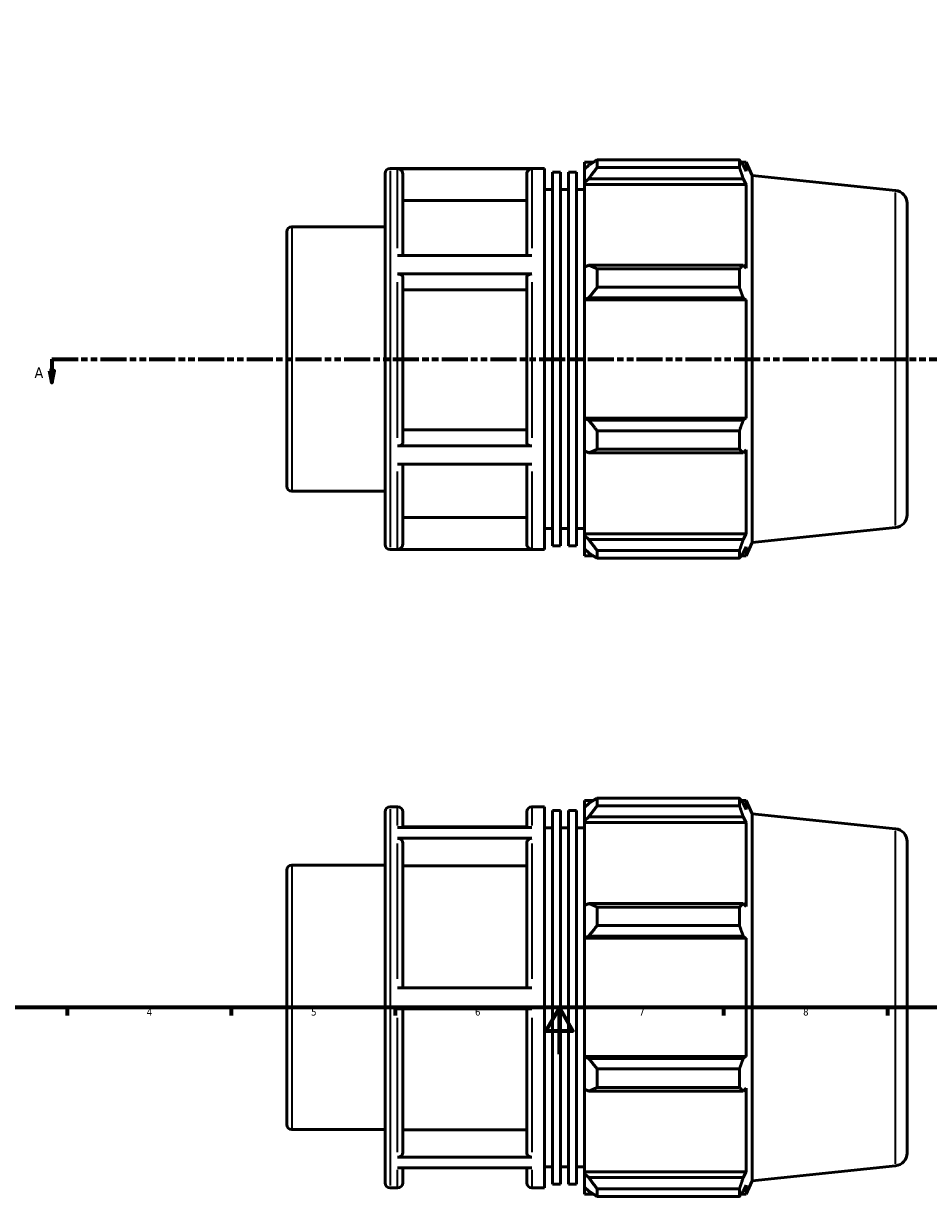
# Model space of a CAD drawing. Header units: millimetres. Extents: x -9 to 946, y -61 to 942.
# Tile 2 of 6: x 192 to 578, y -61 to 441. Entities that reach past the tile are written whole.
import ezdxf

# ---------------------------------------------------------------- set-up
doc = ezdxf.new("R2010")
doc.units = ezdxf.units.MM
doc.linetypes.add('DOUBLE_DASH_CHAIN', pattern=[1.2403, 0.6614, -0.0827, 0.1654, -0.0827, 0.1654, -0.0827])
for name, color, linetype, lineweight in [('Border (ANSI)', 7, 'Continuous', 70), ('Section Line (ANSI)', 7, 'DOUBLE_DASH_CHAIN', 70), ('Visible (ANSI)', 7, 'Continuous', 50), ('Visible Narrow (ANSI)', 7, 'Continuous', 35)]:
    doc.layers.add(name, color=color, linetype=linetype, lineweight=lineweight)
doc.styles.add('Label Text (ANSI)', font='tahoma.ttf')
doc.styles.add('Note Text (ANSI)', font='tahoma.ttf')

# ---------------------------------------------------------------- blocks, each defined once
blk = doc.blocks.new('Borders Default Border')
at = {"layer": 'Border (ANSI)'}
for p, q in [((210.25, 20), (210.25, 16.55)), ((280.33, 20), (280.33, 16.55)), ((350.42, 20), (350.42, 16.55)), ((490.58, 20), (490.58, 16.55)), ((560.67, 20), (560.67, 16.55))]:
    blk.add_line(p, q, dxfattribs=at)
at = {"layer": 'Border (ANSI)', "flags": 128}
for points in [[(20, 20), (20, 574), (821, 574), (821, 20), (20, 20)], [(420.5, 0), (420.5, 20), (414.73, 10), (426.27, 10), (420.5, 20)]]:
    blk.add_lwpolyline(points, dxfattribs=at)
at = {"layer": 'Border (ANSI)', "char_height": 3.05, "attachment_point": 7, "style": 'Note Text (ANSI)'}
for s, insert in [('4', (244.23, 16.55)), ('5', (314.48, 16.49)), ('6', (384.49, 16.49)), ('7', (454.6, 16.55)), ('8', (524.63, 16.48))]:
    blk.add_mtext(s, dxfattribs=dict(at, insert=insert))
blk = doc.blocks.new('2dTransSection0')
at = {"layer": 'Section Line (ANSI)', "linetype": 'DOUBLE_DASH_CHAIN', "ltscale": 16.783997}
blk.add_line((203.7, 297.11), (652.07, 297.11), dxfattribs=at)
at = {"layer": 'Section Line (ANSI)', "linetype": 'Continuous'}
for p, q in [((203.7, 297.11), (214.91, 297.11)), ((203.7, 297.11), (203.7, 292.11)), ((640.86, 297.11), (652.07, 297.11)), ((652.07, 297.11), (652.07, 292.11)), ((202.7, 292.11), (203.7, 287.11)), ((204.7, 292.11), (202.7, 292.11)), ((203.7, 292.11), (203.7, 287.11)), ((203.7, 287.11), (204.7, 292.11)), ((651.07, 292.11), (652.07, 287.11)), ((653.07, 292.11), (651.07, 292.11)), ((652.07, 292.11), (652.07, 287.11)), ((652.07, 287.11), (653.07, 292.11))]:
    blk.add_line(p, q, dxfattribs=at)
at = {"layer": 'Section Line (ANSI)', "linetype": 'Continuous', "flags": 128}
for points in [[(202.7, 292.11), (203.7, 287.11), (204.7, 292.11), (202.7, 292.11)], [(651.07, 292.11), (652.07, 287.11), (653.07, 292.11), (651.07, 292.11)]]:
    blk.add_lwpolyline(points, dxfattribs=at)
at = {"layer": 'Section Line (ANSI)'}
for points in [[(202.7, 292.11), (203.7, 287.11), (204.7, 292.11), (202.7, 292.11)], [(651.07, 292.11), (652.07, 287.11), (653.07, 292.11), (651.07, 292.11)]]:
    blk.add_solid(points, dxfattribs=at)
at = {"layer": 'Section Line (ANSI)', "char_height": 4.57, "attachment_point": 7, "style": 'Label Text (ANSI)'}
for insert in [(196.33, 289.04), (655.54, 289.04)]:
    blk.add_mtext('A', dxfattribs=dict(at, insert=insert))

msp = doc.modelspace()

# ---------------------------------------------------------------- linework, layer by layer
at = {"layer": 'Visible (ANSI)'}
for p, q in [((431.231, 381.273), (431.231, 378.241)), ((431.231, 381.273), (435.084, 381.273)), ((436.661, 382.262), (436.661, 378.99)), ((436.661, 382.262), (497.422, 382.262)), ((497.422, 378.99), (497.422, 382.262)), ((498.124, 381.273), (500.243, 381.273)), ((502.781, 375.571), (500.243, 381.273)), ((500.243, 377.378), (500.243, 381.273)), ((346.031, 217.858), (346.031, 376.358)), ((348.231, 378.558), (414.174, 378.558)), ((408.803, 378.408), (351.403, 378.408)), ((353.603, 376.203), (353.603, 341.331)), ((406.603, 341.331), (406.603, 376.203)), ((414.174, 215.658), (414.174, 378.558)), ((417.586, 217.287), (417.586, 376.929)), ((417.586, 376.929), (420.997, 376.929)), ((420.997, 217.287), (420.997, 376.929)), ((424.408, 217.287), (424.408, 376.929)), ((424.408, 376.929), (427.82, 376.929)), ((427.82, 217.287), (427.82, 376.929)), ((433.041, 379.967), (431.231, 378.241)), ((431.231, 372.566), (431.231, 378.241)), ((497.422, 378.99), (436.661, 378.99)), ((500.243, 377.378), (499.034, 379.967)), ((431.231, 372.566), (433.041, 374.172)), ((431.231, 371.763), (431.231, 372.566)), ((431.231, 371.763), (431.231, 336.389)), ((431.231, 371.763), (500.243, 371.763)), ((433.041, 374.172), (499.034, 374.172)), ((499.034, 374.172), (500.243, 371.763)), ((500.243, 335.971), (500.243, 371.763)), ((502.781, 218.645), (502.781, 375.571)), ((564.106, 369.126), (502.781, 375.571)), ((414.174, 369.508), (417.586, 369.508)), ((420.997, 369.508), (424.408, 369.508)), ((427.82, 369.508), (431.231, 369.508)), ((406.603, 364.802), (353.603, 364.802)), ((569.031, 363.656), (569.031, 230.56)), ((304.031, 242.793), (304.031, 351.423)), ((306.231, 353.623), (346.031, 353.623)), ((351.403, 341.331), (408.803, 341.331)), ((433.041, 337.225), (431.231, 336.389)), ((431.231, 322.689), (431.231, 336.389)), ((499.034, 337.225), (433.041, 337.225)), ((500.243, 335.971), (499.034, 337.225)), ((408.803, 333.47), (351.403, 333.47)), ((353.603, 332.368), (353.603, 261.086)), ((406.603, 261.086), (406.603, 332.368)), ((436.661, 335.653), (436.661, 327.752)), ((436.661, 335.653), (497.422, 335.653)), ((497.422, 327.752), (497.422, 335.653)), ((406.603, 326.667), (353.603, 326.667)), ((497.422, 327.752), (436.661, 327.752)), ((431.231, 322.689), (433.041, 323.233)), ((431.231, 322.417), (431.231, 322.689)), ((431.231, 322.417), (431.231, 271.799)), ((431.231, 322.417), (500.243, 322.417)), ((433.041, 323.233), (499.034, 323.233)), ((499.034, 323.233), (500.243, 322.417)), ((500.243, 271.799), (500.243, 322.417)), ((431.231, 271.527), (431.231, 271.799)), ((431.231, 271.799), (500.243, 271.799)), ((433.041, 270.983), (431.231, 271.527)), ((431.231, 257.827), (431.231, 271.527)), ((499.034, 270.983), (433.041, 270.983)), ((500.243, 271.799), (499.034, 270.983)), ((353.603, 266.782), (406.603, 266.782)), ((436.661, 266.464), (436.661, 258.564)), ((436.661, 266.464), (497.422, 266.464)), ((497.422, 258.564), (497.422, 266.464)), ((351.403, 259.984), (408.803, 259.984)), ((431.231, 257.827), (433.041, 256.991)), ((431.231, 257.827), (431.231, 222.453)), ((433.041, 256.991), (499.034, 256.991)), ((497.422, 258.564), (436.661, 258.564)), ((499.034, 256.991), (500.243, 258.245)), ((500.243, 222.453), (500.243, 258.245)), ((408.803, 252.171), (351.403, 252.171)), ((353.603, 252.171), (353.603, 217.964)), ((406.603, 217.964), (406.603, 252.171)), ((306.231, 240.593), (346.031, 240.593)), ((353.603, 229.357), (406.603, 229.357)), ((414.174, 224.708), (417.586, 224.708)), ((420.997, 224.708), (424.408, 224.708)), ((427.82, 224.708), (431.231, 224.708)), ((431.231, 221.65), (431.231, 222.453)), ((431.231, 222.453), (500.243, 222.453)), ((431.231, 215.975), (431.231, 221.65)), ((433.041, 220.045), (431.231, 221.65)), ((500.243, 222.453), (499.034, 220.045)), ((564.106, 225.09), (502.781, 218.645)), ((348.231, 215.658), (414.174, 215.658)), ((351.403, 215.761), (408.803, 215.761)), ((417.586, 217.287), (420.997, 217.287)), ((424.408, 217.287), (427.82, 217.287)), ((431.231, 215.975), (433.041, 214.249)), ((431.231, 215.975), (431.231, 212.943)), ((499.034, 220.045), (433.041, 220.045)), ((499.034, 214.249), (500.243, 216.839)), ((502.781, 218.645), (500.243, 212.943)), ((500.243, 212.943), (500.243, 216.839)), ((431.231, 212.943), (435.084, 212.943)), ((436.661, 215.227), (436.661, 211.954)), ((436.661, 215.227), (497.422, 215.227)), ((497.422, 211.954), (436.661, 211.954)), ((497.422, 211.954), (497.422, 215.227)), ((498.124, 212.943), (500.243, 212.943)), ((348.231, 105.798), (351.403, 105.798)), ((408.803, 105.798), (414.174, 105.798)), ((414.174, -57.102), (414.174, 105.798)), ((431.231, 108.513), (431.231, 105.481)), ((431.231, 108.513), (435.084, 108.513)), ((433.041, 107.207), (431.231, 105.481)), ((431.231, 99.806), (431.231, 105.481)), ((436.661, 109.502), (436.661, 106.229)), ((436.661, 109.502), (497.422, 109.502)), ((497.422, 106.229), (436.661, 106.229)), ((497.422, 106.229), (497.422, 109.502)), ((498.124, 108.513), (500.243, 108.513)), ((500.243, 104.618), (499.034, 107.207)), ((502.781, 102.811), (500.243, 108.513)), ((500.243, 104.618), (500.243, 108.513)), ((346.031, -54.902), (346.031, 103.598)), ((353.603, 103.598), (353.603, 96.846)), ((406.603, 96.846), (406.603, 103.598)), ((417.586, -55.473), (417.586, 104.169)), ((417.586, 104.169), (420.997, 104.169)), ((420.997, -55.473), (420.997, 104.169)), ((424.408, -55.473), (424.408, 104.169)), ((424.408, 104.169), (427.82, 104.169)), ((427.82, -55.473), (427.82, 104.169)), ((431.231, 99.806), (433.041, 101.412)), ((433.041, 101.412), (499.034, 101.412)), ((499.034, 101.412), (500.243, 99.003)), ((502.781, -54.115), (502.781, 102.811)), ((564.106, 96.366), (502.781, 102.811)), ((351.403, 96.846), (408.803, 96.846)), ((406.603, 97.231), (353.603, 97.231)), ((414.174, 96.748), (417.586, 96.748)), ((420.997, 96.748), (424.408, 96.748)), ((427.82, 96.748), (431.231, 96.748)), ((431.231, 99.003), (431.231, 99.806)), ((431.231, 99.003), (431.231, 63.629)), ((431.231, 99.003), (500.243, 99.003)), ((500.243, 63.211), (500.243, 99.003)), ((408.803, 92.28), (351.403, 92.28)), ((353.603, 90.371), (353.603, 28.447)), ((406.603, 28.447), (406.603, 90.371)), ((569.031, 90.896), (569.031, -42.2)), ((306.231, 80.863), (346.031, 80.863)), ((406.603, 80.497), (353.603, 80.497)), ((304.031, -29.967), (304.031, 78.663)), ((433.041, 64.465), (431.231, 63.629)), ((431.231, 49.929), (431.231, 63.629)), ((499.034, 64.465), (433.041, 64.465)), ((436.661, 62.893), (436.661, 54.992)), ((436.661, 62.893), (497.422, 62.893)), ((497.422, 54.992), (497.422, 62.893)), ((500.243, 63.211), (499.034, 64.465)), ((431.231, 49.929), (433.041, 50.473)), ((433.041, 50.473), (499.034, 50.473)), ((497.422, 54.992), (436.661, 54.992)), ((499.034, 50.473), (500.243, 49.657)), ((431.231, 49.657), (431.231, 49.929)), ((431.231, 49.657), (431.231, -0.961)), ((431.231, 49.657), (500.243, 49.657)), ((500.243, -0.961), (500.243, 49.657)), ((351.403, 28.447), (408.803, 28.447)), ((408.803, 19.397), (351.403, 19.397)), ((353.603, 19.397), (353.603, -42.143)), ((406.603, -42.143), (406.603, 19.397)), ((431.231, -1.233), (431.231, -0.961)), ((431.231, -0.961), (500.243, -0.961)), ((431.231, -14.933), (431.231, -1.233)), ((433.041, -1.777), (431.231, -1.233)), ((499.034, -1.777), (433.041, -1.777)), ((500.243, -0.961), (499.034, -1.777)), ((436.661, -6.296), (436.661, -14.196)), ((436.661, -6.296), (497.422, -6.296)), ((497.422, -14.196), (497.422, -6.296)), ((431.231, -14.933), (431.231, -50.307)), ((431.231, -14.933), (433.041, -15.769)), ((497.422, -14.196), (436.661, -14.196)), ((499.034, -15.769), (500.243, -14.515)), ((500.243, -50.307), (500.243, -14.515)), ((433.041, -15.769), (499.034, -15.769)), ((306.231, -32.167), (346.031, -32.167)), ((353.603, -32.277), (406.603, -32.277)), ((351.403, -44.051), (408.803, -44.051)), ((408.803, -48.535), (351.403, -48.535)), ((353.603, -48.535), (353.603, -54.902)), ((406.603, -54.902), (406.603, -48.535)), ((414.174, -48.052), (417.586, -48.052)), ((420.997, -48.052), (424.408, -48.052)), ((427.82, -48.052), (431.231, -48.052)), ((564.106, -47.67), (502.781, -54.115)), ((431.231, -51.11), (431.231, -50.307)), ((431.231, -50.307), (500.243, -50.307)), ((431.231, -56.785), (431.231, -51.11)), ((433.041, -52.715), (431.231, -51.11)), ((499.034, -52.715), (433.041, -52.715)), ((500.243, -50.307), (499.034, -52.715)), ((502.781, -54.115), (500.243, -59.817)), ((348.231, -57.102), (351.403, -57.102)), ((408.803, -57.102), (414.174, -57.102)), ((417.586, -55.473), (420.997, -55.473)), ((424.408, -55.473), (427.82, -55.473)), ((431.231, -56.785), (431.231, -59.817)), ((431.231, -56.785), (433.041, -58.511)), ((431.231, -59.817), (435.084, -59.817)), ((436.661, -57.533), (436.661, -60.806)), ((436.661, -57.533), (497.422, -57.533)), ((497.422, -60.806), (497.422, -57.533)), ((498.124, -59.817), (500.243, -59.817)), ((499.034, -58.511), (500.243, -55.922)), ((500.243, -59.817), (500.243, -55.922)), ((497.422, -60.806), (436.661, -60.806))]:
    msp.add_line(p, q, dxfattribs=at)
for centre, radius, start, end in [((348.231, 376.358), 2.2, 90, 180), ((563.531, 363.656), 5.5, 0, 84), ((306.231, 351.423), 2.2, 90, 180), ((306.231, 242.793), 2.2, 180, 270), ((563.531, 230.56), 5.5, 276, 0), ((348.231, 217.858), 2.2, 180, 270), ((348.231, 103.598), 2.2, 90, 180), ((351.403, 103.598), 2.2, 0, 90), ((408.803, 103.598), 2.2, 90, 180), ((563.531, 90.896), 5.5, 0, 84), ((306.231, 78.663), 2.2, 90, 180), ((306.231, -29.967), 2.2, 180, 270), ((563.531, -42.2), 5.5, 276, 0), ((348.231, -54.902), 2.2, 180, 270), ((351.403, -54.902), 2.2, 270, 0), ((408.803, -54.902), 2.2, 180, 270)]:
    msp.add_arc(centre, radius, start, end, dxfattribs=at)
for points, weights in [([(436.661, 382.262), (434.779, 381.091), (433.041, 379.967)], [1.01369539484, 1.00983178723, 1.00516169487]), ([(497.422, 382.262), (498.26, 381.091), (499.034, 379.967)], [1, 1.0015160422, 1.00221557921]), ([(433.041, 374.172), (434.779, 376.531), (436.661, 378.99)], [1.00516169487, 1.00983178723, 1.01369539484]), ([(499.034, 374.172), (498.26, 376.531), (497.422, 378.99)], [1.00221557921, 1.0015160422, 1]), ([(436.661, 335.653), (434.779, 336.455), (433.041, 337.225)], [1.01369539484, 1.00983178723, 1.00516169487]), ([(497.422, 335.653), (498.26, 336.455), (499.034, 337.225)], [1, 1.0015160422, 1.00221557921]), ([(433.041, 323.233), (434.779, 325.447), (436.661, 327.752)], [1.00516169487, 1.00983178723, 1.01369539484]), ([(499.034, 323.233), (498.26, 325.447), (497.422, 327.752)], [1.00221557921, 1.0015160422, 1]), ([(436.661, 266.464), (434.779, 268.77), (433.041, 270.983)], [1.01369539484, 1.00983178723, 1.00516169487]), ([(497.422, 266.464), (498.26, 268.77), (499.034, 270.983)], [1, 1.0015160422, 1.00221557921]), ([(433.041, 256.991), (434.779, 257.761), (436.661, 258.564)], [1.00516169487, 1.00983178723, 1.01369539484]), ([(499.034, 256.991), (498.26, 257.761), (497.422, 258.564)], [1.00221557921, 1.0015160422, 1]), ([(436.661, 215.227), (434.779, 217.685), (433.041, 220.045)], [1.01369539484, 1.00983178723, 1.00516169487]), ([(497.422, 215.227), (498.26, 217.685), (499.034, 220.045)], [1, 1.0015160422, 1.00221557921]), ([(433.041, 214.249), (434.779, 213.125), (436.661, 211.954)], [1.00516169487, 1.00983178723, 1.01369539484]), ([(499.034, 214.249), (498.26, 213.125), (497.422, 211.954)], [1.00221557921, 1.0015160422, 1]), ([(436.661, 109.502), (434.779, 108.331), (433.041, 107.207)], [1.01369539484, 1.00983178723, 1.00516169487]), ([(433.041, 101.412), (434.779, 103.771), (436.661, 106.229)], [1.00516169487, 1.00983178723, 1.01369539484]), ([(497.422, 109.502), (498.26, 108.331), (499.034, 107.207)], [1, 1.0015160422, 1.00221557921]), ([(499.034, 101.412), (498.26, 103.771), (497.422, 106.229)], [1.00221557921, 1.0015160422, 1]), ([(436.661, 62.893), (434.779, 63.695), (433.041, 64.465)], [1.01369539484, 1.00983178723, 1.00516169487]), ([(497.422, 62.893), (498.26, 63.695), (499.034, 64.465)], [1, 1.0015160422, 1.00221557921]), ([(433.041, 50.473), (434.779, 52.687), (436.661, 54.992)], [1.00516169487, 1.00983178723, 1.01369539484]), ([(499.034, 50.473), (498.26, 52.687), (497.422, 54.992)], [1.00221557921, 1.0015160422, 1]), ([(436.661, -6.296), (434.779, -3.99), (433.041, -1.777)], [1.01369539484, 1.00983178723, 1.00516169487]), ([(497.422, -6.296), (498.26, -3.99), (499.034, -1.777)], [1, 1.0015160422, 1.00221557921]), ([(433.041, -15.769), (434.779, -14.999), (436.661, -14.196)], [1.00516169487, 1.00983178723, 1.01369539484]), ([(499.034, -15.769), (498.26, -14.999), (497.422, -14.196)], [1.00221557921, 1.0015160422, 1]), ([(436.661, -57.533), (434.779, -55.075), (433.041, -52.715)], [1.01369539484, 1.00983178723, 1.00516169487]), ([(497.422, -57.533), (498.26, -55.075), (499.034, -52.715)], [1, 1.0015160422, 1.00221557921]), ([(433.041, -58.511), (434.779, -59.635), (436.661, -60.806)], [1.00516169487, 1.00983178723, 1.01369539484]), ([(499.034, -58.511), (498.26, -59.635), (497.422, -60.806)], [1.00221557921, 1.0015160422, 1])]:
    msp.add_rational_spline(points, weights, degree=2, dxfattribs=at)
for points, knots in [([(351.403, 378.408), (351.674, 378.408), (351.993, 378.344), (352.495, 378.136), (352.766, 377.955), (353.15, 377.57), (353.331, 377.299), (353.539, 376.796), (353.603, 376.476), (353.603, 376.203)], [0, 0, 0, 0, 0.08140398, 0.08140398, 0.16288502, 0.16288502, 0.2444621, 0.2444621, 0.32612334, 0.32612334, 0.32612334, 0.32612334]), ([(406.603, 376.203), (406.603, 376.476), (406.666, 376.796), (406.874, 377.299), (407.055, 377.57), (407.44, 377.955), (407.71, 378.136), (408.212, 378.344), (408.531, 378.408), (408.803, 378.408)], [0.97840023, 0.97840023, 0.97840023, 0.97840023, 1.06006147, 1.06006147, 1.14163855, 1.14163855, 1.22311959, 1.22311959, 1.30452357, 1.30452357, 1.30452357, 1.30452357]), ([(351.403, 333.47), (351.674, 333.47), (351.993, 333.438), (352.495, 333.334), (352.766, 333.244), (353.15, 333.051), (353.331, 332.916), (353.539, 332.664), (353.603, 332.504), (353.603, 332.368)], [0, 0, 0, 0, 0.08140398, 0.08140398, 0.16288502, 0.16288502, 0.2444621, 0.2444621, 0.32612334, 0.32612334, 0.32612334, 0.32612334]), ([(406.603, 332.368), (406.603, 332.504), (406.666, 332.664), (406.874, 332.916), (407.055, 333.051), (407.44, 333.244), (407.71, 333.334), (408.212, 333.438), (408.531, 333.47), (408.803, 333.47)], [0.97840023, 0.97840023, 0.97840023, 0.97840023, 1.06006147, 1.06006147, 1.14163855, 1.14163855, 1.22311959, 1.22311959, 1.30452357, 1.30452357, 1.30452357, 1.30452357]), ([(353.603, 261.086), (353.603, 260.95), (353.539, 260.79), (353.331, 260.539), (353.15, 260.403), (352.766, 260.211), (352.495, 260.12), (351.993, 260.016), (351.674, 259.984), (351.403, 259.984)], [0.97809593, 0.97809593, 0.97809593, 0.97809593, 1.05969148, 1.05969148, 1.14122943, 1.14122943, 1.22270161, 1.22270161, 1.30412102, 1.30412102, 1.30412102, 1.30412102]), ([(408.803, 259.984), (408.531, 259.984), (408.212, 260.016), (407.71, 260.12), (407.439, 260.211), (407.055, 260.403), (406.874, 260.539), (406.666, 260.79), (406.603, 260.95), (406.603, 261.086)], [0, 0, 0, 0, 0.0814194, 0.0814194, 0.16289159, 0.16289159, 0.24442954, 0.24442954, 0.32602509, 0.32602509, 0.32602509, 0.32602509]), ([(353.603, 217.964), (353.603, 217.692), (353.539, 217.372), (353.331, 216.87), (353.15, 216.598), (352.766, 216.214), (352.495, 216.033), (351.993, 215.825), (351.674, 215.761), (351.403, 215.761)], [0.97809593, 0.97809593, 0.97809593, 0.97809593, 1.05969148, 1.05969148, 1.14122943, 1.14122943, 1.22270161, 1.22270161, 1.30412102, 1.30412102, 1.30412102, 1.30412102]), ([(408.803, 215.761), (408.531, 215.761), (408.212, 215.825), (407.71, 216.033), (407.439, 216.214), (407.055, 216.598), (406.874, 216.87), (406.666, 217.372), (406.603, 217.692), (406.603, 217.964)], [0, 0, 0, 0, 0.0814194, 0.0814194, 0.16289159, 0.16289159, 0.24442954, 0.24442954, 0.32602509, 0.32602509, 0.32602509, 0.32602509]), ([(351.403, 92.28), (351.674, 92.28), (351.993, 92.225), (352.495, 92.045), (352.766, 91.888), (353.15, 91.555), (353.331, 91.319), (353.539, 90.884), (353.603, 90.607), (353.603, 90.371)], [0, 0, 0, 0, 0.08140398, 0.08140398, 0.16288502, 0.16288502, 0.2444621, 0.2444621, 0.32612334, 0.32612334, 0.32612334, 0.32612334]), ([(406.603, 90.371), (406.603, 90.607), (406.666, 90.884), (406.874, 91.319), (407.055, 91.555), (407.44, 91.888), (407.71, 92.045), (408.212, 92.225), (408.531, 92.28), (408.803, 92.28)], [0.97840023, 0.97840023, 0.97840023, 0.97840023, 1.06006147, 1.06006147, 1.14163855, 1.14163855, 1.22311959, 1.22311959, 1.30452357, 1.30452357, 1.30452357, 1.30452357]), ([(353.603, -42.143), (353.603, -42.379), (353.539, -42.656), (353.331, -43.091), (353.15, -43.326), (352.766, -43.659), (352.495, -43.816), (351.993, -43.996), (351.674, -44.051), (351.403, -44.051)], [0.97809593, 0.97809593, 0.97809593, 0.97809593, 1.05969148, 1.05969148, 1.14122943, 1.14122943, 1.22270161, 1.22270161, 1.30412102, 1.30412102, 1.30412102, 1.30412102]), ([(408.803, -44.051), (408.531, -44.051), (408.212, -43.996), (407.71, -43.816), (407.439, -43.659), (407.055, -43.326), (406.874, -43.091), (406.666, -42.656), (406.603, -42.379), (406.603, -42.143)], [0, 0, 0, 0, 0.0814194, 0.0814194, 0.16289159, 0.16289159, 0.24442954, 0.24442954, 0.32602509, 0.32602509, 0.32602509, 0.32602509])]:
    msp.add_open_spline(points, degree=3, knots=knots, dxfattribs=at)
at = {"layer": 'Visible Narrow (ANSI)'}
for p, q in [((348.231, 377.555), (348.231, 216.661)), ((351.403, 344.483), (351.403, 378.087)), ((408.803, 378.087), (408.803, 344.483)), ((564.106, 225.977), (564.106, 368.239)), ((306.231, 352.927), (306.231, 241.289)), ((351.403, 263.417), (351.403, 330.02)), ((408.803, 330.02), (408.803, 263.417)), ((351.403, 216.042), (351.403, 249.042)), ((408.803, 249.042), (408.803, 216.042)), ((351.403, 97.704), (351.403, 105.775)), ((408.803, 105.775), (408.803, 97.704)), ((348.231, 104.795), (348.231, -56.099)), ((564.106, -46.783), (564.106, 95.479)), ((351.403, 32.248), (351.403, 90.103)), ((408.803, 90.103), (408.803, 32.248)), ((306.231, 80.167), (306.231, -31.471)), ((351.403, -41.907), (351.403, 15.599)), ((408.803, 15.599), (408.803, -41.907)), ((351.403, -57.08), (351.403, -49.357)), ((408.803, -49.357), (408.803, -57.08))]:
    msp.add_line(p, q, dxfattribs=at)

# ---------------------------------------------------------------- block references
msp.add_blockref('Borders Default Border', (0, 0))
at = {"layer": 'Section Line (ANSI)'}
msp.add_blockref('2dTransSection0', (0, 0), dxfattribs=at)

doc.saveas('drawing.dxf')
